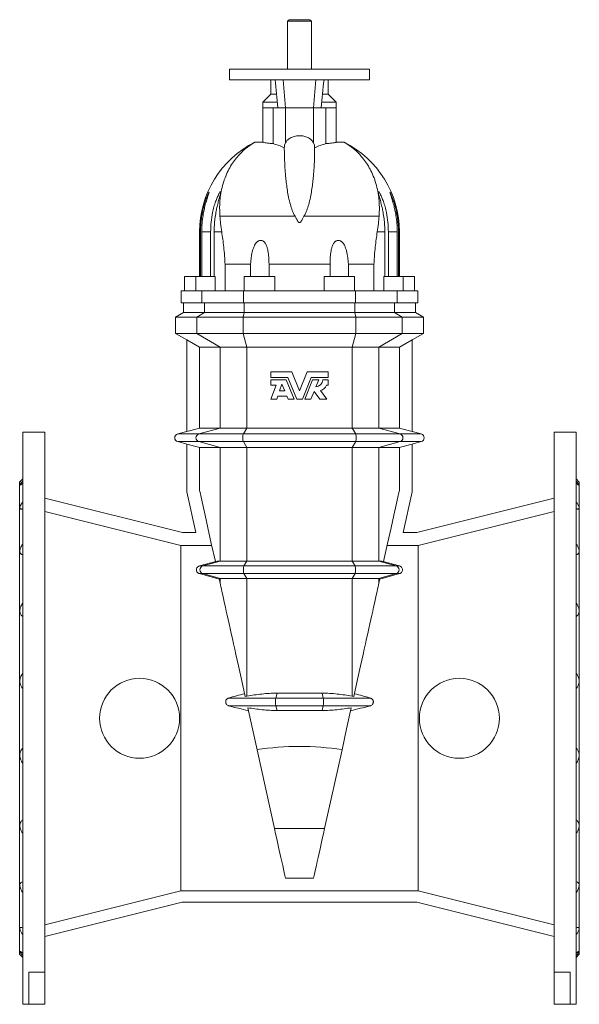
# Model space of a CAD drawing. Header units: millimetres. Extents: x -740 to 883, y 5 to 2082.
# Tile 2 of 3: x -740 to -40, y 851 to 2082. Entities that reach past the tile are written whole.
import ezdxf

# ---------------------------------------------------------------- set-up
doc = ezdxf.new("R2010")
doc.units = ezdxf.units.MM

msp = doc.modelspace()

# ---------------------------------------------------------------- linework, layer by layer
at = {"color": 7, "linetype": 'Continuous', "lineweight": 15}
for p, q in [((-403.5, 2081.5), (-405.5, 2079.5)), ((-381.4, 2081.5), (-403.5, 2081.5)), ((-377.5, 2081.5), (-381.4, 2081.5)), ((-375.5, 2079.5), (-377.5, 2081.5)), ((-405.5, 2079.5), (-405.5, 2019.5)), ((-380, 2079.5), (-405.5, 2079.5)), ((-375.5, 2079.5), (-380, 2079.5)), ((-375.5, 2019.5), (-375.5, 2079.5)), ((-478, 2019.5), (-478, 2006.5)), ((-478, 2019.5), (-303, 2019.5)), ((-303, 2006.5), (-303, 2019.5)), ((-478, 2006.5), (-303, 2006.5)), ((-426.5, 2006.5), (-426.5, 1988.5)), ((-354.5, 1988.5), (-354.5, 2006.5)), ((-426.5, 1988.5), (-436.5, 1978.5)), ((-426.5, 1988.5), (-419.3, 1988.5)), ((-361.7, 1988.5), (-354.5, 1988.5)), ((-344.5, 1978.5), (-354.5, 1988.5)), ((-436.5, 1978.5), (-436.5, 1971.5)), ((-436.5, 1978.5), (-418.2, 1978.5)), ((-436.5, 1971.5), (-436.5, 1928.4)), ((-423.4, 1926.6), (-423.4, 1971.5)), ((-423.4, 1971.5), (-417.4, 1971.5)), ((-408, 1971.5), (-417.4, 1971.5)), ((-372.9, 1971.5), (-408, 1971.5)), ((-363.5, 1971.5), (-372.9, 1971.5)), ((-357.5, 1971.5), (-363.5, 1971.5)), ((-362.7, 1978.5), (-344.5, 1978.5)), ((-357.5, 1926.6), (-357.5, 1971.5)), ((-344.5, 1971.5), (-344.5, 1978.5)), ((-344.5, 1928.4), (-344.5, 1971.5)), ((-446.2, 1928.4), (-436.5, 1928.4)), ((-409.6, 1921.5), (-409.5, 1921.5)), ((-371.3, 1921.5), (-371.5, 1921.5)), ((-334.7, 1928.4), (-344.5, 1928.4)), ((-489.9, 1835.9), (-395.9, 1835.9)), ((-291, 1835.9), (-385, 1835.9)), ((-515.5, 1816.5), (-515.5, 1760.5)), ((-514.2, 1760.5), (-514.2, 1816.5)), ((-512.7, 1816.5), (-512.7, 1760.5)), ((-501.6, 1760.5), (-501.6, 1816.5)), ((-497.2, 1816.5), (-497.2, 1760.5)), ((-283.7, 1816.5), (-283.7, 1760.5)), ((-279.3, 1760.5), (-279.3, 1816.5)), ((-268.2, 1816.5), (-268.2, 1760.5)), ((-266.7, 1760.5), (-266.7, 1816.5)), ((-265.5, 1760.5), (-265.5, 1816.5)), ((-483.6, 1776.1), (-451.6, 1776.1)), ((-483.6, 1776.1), (-483.6, 1742.5)), ((-451.6, 1776.1), (-451.6, 1760.5)), ((-352.3, 1776.1), (-428.6, 1776.1)), ((-428.6, 1760.5), (-428.6, 1776.1)), ((-352.3, 1760.5), (-352.3, 1776.1)), ((-329.3, 1776.1), (-329.3, 1760.5)), ((-297.3, 1776.1), (-329.3, 1776.1)), ((-297.3, 1776.1), (-297.3, 1742.5)), ((-534.5, 1760.5), (-534.5, 1742.5)), ((-520, 1760.5), (-534.5, 1760.5)), ((-520, 1760.5), (-520, 1742.5)), ((-495.8, 1760.5), (-520, 1760.5)), ((-495.8, 1742.5), (-495.8, 1760.5)), ((-459.5, 1760.5), (-459.5, 1742.5)), ((-421.5, 1760.5), (-459.5, 1760.5)), ((-421.5, 1742.5), (-421.5, 1760.5)), ((-359.5, 1760.5), (-359.5, 1742.5)), ((-359.5, 1760.5), (-321.5, 1760.5)), ((-321.5, 1742.5), (-321.5, 1760.5)), ((-285.1, 1742.5), (-285.1, 1760.5)), ((-285.1, 1760.5), (-261, 1760.5)), ((-261, 1742.5), (-261, 1760.5)), ((-261, 1760.5), (-246.5, 1760.5)), ((-246.5, 1742.5), (-246.5, 1760.5)), ((-538.5, 1742.5), (-538.5, 1727.5)), ((-538.5, 1742.5), (-512.5, 1742.5)), ((-460.4, 1742.5), (-512.5, 1742.5)), ((-460.4, 1742.5), (-320.5, 1742.5)), ((-320.5, 1742.5), (-268.4, 1742.5)), ((-242.5, 1742.5), (-268.4, 1742.5)), ((-242.5, 1727.5), (-242.5, 1742.5)), ((-538.5, 1727.5), (-512.5, 1727.5)), ((-535.5, 1727.5), (-535.5, 1715.5)), ((-460.4, 1727.5), (-512.5, 1727.5)), ((-460.4, 1727.5), (-320.5, 1727.5)), ((-320.5, 1727.5), (-268.4, 1727.5)), ((-242.5, 1727.5), (-268.4, 1727.5)), ((-245.5, 1715.5), (-245.5, 1727.5)), ((-535.5, 1715.5), (-545.5, 1709.7)), ((-509.2, 1715.5), (-535.5, 1715.5)), ((-509.2, 1715.5), (-459.5, 1715.5)), ((-321.4, 1715.5), (-459.5, 1715.5)), ((-271.7, 1715.5), (-321.4, 1715.5)), ((-271.7, 1715.5), (-245.5, 1715.5)), ((-235.5, 1709.7), (-245.5, 1715.5)), ((-545.5, 1709.7), (-545.5, 1689.5)), ((-545.5, 1709.7), (-518.9, 1709.7)), ((-518.9, 1709.7), (-461.1, 1709.7)), ((-319.8, 1709.7), (-461.1, 1709.7)), ((-262, 1709.7), (-319.8, 1709.7)), ((-235.5, 1709.7), (-262, 1709.7)), ((-235.5, 1689.5), (-235.5, 1709.7)), ((-545.5, 1689.5), (-531.5, 1681.4)), ((-545.5, 1689.5), (-518.9, 1689.5)), ((-518.9, 1689.5), (-461.1, 1689.5)), ((-319.8, 1689.5), (-461.1, 1689.5)), ((-262, 1689.5), (-319.8, 1689.5)), ((-235.5, 1689.5), (-262, 1689.5)), ((-249.5, 1681.4), (-235.5, 1689.5)), ((-531.5, 1681.4), (-531.5, 1566.9)), ((-249.5, 1681.4), (-249.5, 1566.9)), ((-489.7, 1672.2), (-515.4, 1672.2)), ((-515.4, 1672.2), (-515.4, 1571.1)), ((-489.7, 1672.2), (-456.4, 1672.2)), ((-324.6, 1672.2), (-456.4, 1672.2)), ((-291.2, 1672.2), (-324.6, 1672.2)), ((-291.2, 1672.2), (-265.5, 1672.2)), ((-265.5, 1672.2), (-265.5, 1571.1)), ((-400.2, 1641.5), (-426.5, 1641.5)), ((-426.5, 1641.5), (-426.5, 1634.4)), ((-390.5, 1617.5), (-400.2, 1641.5)), ((-380.7, 1641.5), (-390.5, 1617.5)), ((-354.5, 1641.5), (-380.7, 1641.5)), ((-354.5, 1634.4), (-354.5, 1641.5)), ((-426.5, 1634.4), (-405.1, 1634.4)), ((-407, 1631.6), (-426.5, 1631.6)), ((-426.5, 1631.6), (-426.5, 1624.8)), ((-419.7, 1624.8), (-426.5, 1607.2)), ((-426.5, 1624.8), (-419.7, 1624.8)), ((-412.4, 1626), (-415.6, 1617.5)), ((-408.9, 1617.5), (-412.4, 1626)), ((-397, 1607.2), (-407, 1631.6)), ((-405.1, 1634.4), (-394, 1607.2)), ((-386.9, 1607.2), (-375.8, 1634.4)), ((-374, 1631.6), (-383.9, 1607.2)), ((-375.8, 1634.4), (-354.5, 1634.4)), ((-366.3, 1631.6), (-374, 1631.6)), ((-369.9, 1622.7), (-366.3, 1631.6)), ((-354.5, 1631.6), (-361.3, 1631.6)), ((-356.5, 1624.8), (-354.5, 1624.8)), ((-354.5, 1624.8), (-354.5, 1631.6)), ((-415.6, 1617.5), (-408.9, 1617.5)), ((-376.2, 1607.2), (-372.3, 1616.8)), ((-372.3, 1616.8), (-365.1, 1607.2)), ((-356.2, 1607.2), (-364.4, 1618.1)), ((-426.5, 1607.2), (-418.8, 1607.2)), ((-418.8, 1607.2), (-417.4, 1611)), ((-417.4, 1611), (-406.2, 1611)), ((-406.2, 1611), (-404.7, 1607.2)), ((-404.7, 1607.2), (-397, 1607.2)), ((-394, 1607.2), (-386.9, 1607.2)), ((-383.9, 1607.2), (-376.2, 1607.2)), ((-365.1, 1607.2), (-356.2, 1607.2)), ((-709, 1566), (-736.5, 1566)), ((-736.5, 1208.5), (-736.5, 1566)), ((-709, 891), (-709, 1566)), ((-531.5, 1566.9), (-542.8, 1563.8)), ((-515.4, 1571.1), (-489.7, 1571.1)), ((-489.7, 1571.1), (-456.4, 1571.1)), ((-456.4, 1571.1), (-324.6, 1571.1)), ((-291.2, 1571.1), (-324.6, 1571.1)), ((-265.5, 1571.1), (-291.2, 1571.1)), ((-238.2, 1563.8), (-249.5, 1566.9)), ((-44.5, 1566), (-72, 1566)), ((-72, 891), (-72, 1566)), ((-44.5, 1208.5), (-44.5, 1566)), ((-542.8, 1554.2), (-531.5, 1551.1)), ((-531.5, 1551.2), (-531.5, 1491.5)), ((-249.5, 1551.1), (-238.2, 1554.2)), ((-249.5, 1551.2), (-249.5, 1491.5)), ((-489.7, 1546.9), (-515.4, 1546.9)), ((-515.4, 1546.9), (-515.4, 1493.2)), ((-456.4, 1546.9), (-489.7, 1546.9)), ((-324.6, 1546.9), (-456.4, 1546.9)), ((-324.6, 1546.9), (-291.2, 1546.9)), ((-291.2, 1546.9), (-265.5, 1546.9)), ((-265.5, 1546.9), (-265.5, 1493.2)), ((-736.5, 1507.5), (-740.5, 1503.5)), ((-740.5, 1208.5), (-740.5, 1503.5)), ((-40.5, 1503.5), (-44.5, 1507.5)), ((-40.5, 1208.5), (-40.5, 1503.5)), ((-531.5, 1491.5), (-520.1, 1440.5)), ((-249.5, 1491.5), (-260.8, 1440.5)), ((-537, 1440.5), (-709, 1483.4)), ((-243.9, 1440.5), (-72, 1483.4)), ((-520.1, 1440.5), (-537, 1440.5)), ((-260.8, 1440.5), (-243.9, 1440.5)), ((-539, 1424.4), (-539, 992.7)), ((-500.2, 1424.4), (-539, 1424.4)), ((-280.7, 1424.4), (-242, 1424.4)), ((-242, 1424.4), (-242, 992.7)), ((-515.7, 1398.8), (-493.5, 1404.8)), ((-489.7, 1404.8), (-456.4, 1404.8)), ((-456.4, 1404.8), (-324.6, 1404.8)), ((-291.2, 1404.8), (-324.6, 1404.8)), ((-265.2, 1398.8), (-287.5, 1404.8)), ((-490.9, 1382.5), (-515.7, 1389.2)), ((-489.7, 1377.2), (-491.1, 1383.2)), ((-456.4, 1383.2), (-489.7, 1383.2)), ((-324.6, 1383.2), (-456.4, 1383.2)), ((-324.6, 1383.2), (-291.2, 1383.2)), ((-291.2, 1377.2), (-289.9, 1383.2)), ((-290, 1382.5), (-265.2, 1389.2)), ((-418.6, 1239.8), (-362.3, 1239.8)), ((-362.3, 1218.2), (-418.6, 1218.2)), ((-740.5, 913.5), (-740.5, 1208.5)), ((-736.5, 851), (-736.5, 1208.5)), ((-44.5, 851), (-44.5, 1208.5)), ((-40.5, 913.5), (-40.5, 1208.5)), ((-421.8, 1070.9), (-443.6, 1169.2)), ((-359.1, 1070.9), (-337.3, 1169.2)), ((-408, 1008.5), (-372.9, 1008.5)), ((-539, 992.7), (-242, 992.7)), ((-537.2, 978.5), (-709, 935.7)), ((-537.2, 978.5), (-243.7, 978.5)), ((-243.7, 978.5), (-72, 935.7)), ((-740.5, 913.5), (-736.5, 909.5)), ((-44.5, 909.5), (-40.5, 913.5)), ((-709, 891), (-729, 891)), ((-729, 891), (-729, 851)), ((-709, 891), (-709, 851)), ((-72, 891), (-52, 891)), ((-72, 891), (-72, 851)), ((-52, 891), (-52, 851)), ((-736.5, 851), (-729, 851)), ((-729, 851), (-709, 851)), ((-52, 851), (-72, 851)), ((-52, 851), (-44.5, 851))]:
    msp.add_line(p, q, dxfattribs=at)
at = {"color": 8, "linetype": 'Continuous', "lineweight": 0}
for p, q in [((-410.8, 2006.5), (-408, 1971.5)), ((-370.1, 2006.5), (-372.9, 1971.5)), ((-423.4, 1971.5), (-436.5, 1971.5)), ((-408, 1927.7), (-408, 1971.5)), ((-372.9, 1927.7), (-372.9, 1971.5)), ((-357.5, 1971.5), (-344.5, 1971.5)), ((-514.2, 1816.5), (-515.5, 1816.5)), ((-512.7, 1816.5), (-501.6, 1816.5)), ((-497.2, 1816.5), (-487.8, 1816.5)), ((-283.7, 1816.5), (-293.2, 1816.5)), ((-268.2, 1816.5), (-279.3, 1816.5)), ((-266.7, 1816.5), (-265.5, 1816.5)), ((-512.5, 1742.5), (-512.5, 1727.5)), ((-460.4, 1742.5), (-460.4, 1727.5)), ((-320.5, 1742.5), (-320.5, 1727.5)), ((-268.4, 1742.5), (-268.4, 1727.5)), ((-509.2, 1715.5), (-509.2, 1727.5)), ((-459.5, 1715.5), (-459.5, 1727.5)), ((-321.4, 1715.5), (-321.4, 1727.5)), ((-271.7, 1715.5), (-271.7, 1727.5)), ((-518.9, 1709.7), (-509.2, 1715.5)), ((-461.1, 1709.7), (-459.5, 1715.5)), ((-319.8, 1709.7), (-321.4, 1715.5)), ((-262, 1709.7), (-271.7, 1715.5)), ((-518.9, 1689.5), (-518.9, 1709.7)), ((-461.1, 1689.5), (-461.1, 1709.7)), ((-319.8, 1689.5), (-319.8, 1709.7)), ((-262, 1689.5), (-262, 1709.7)), ((-489.7, 1672.2), (-518.9, 1689.5)), ((-456.4, 1672.2), (-461.1, 1689.5)), ((-324.6, 1672.2), (-319.8, 1689.5)), ((-291.2, 1672.2), (-262, 1689.5)), ((-489.7, 1571.1), (-489.7, 1672.2)), ((-456.4, 1571.1), (-456.4, 1672.2)), ((-324.6, 1571.1), (-324.6, 1672.2)), ((-291.2, 1571.1), (-291.2, 1672.2)), ((-542.8, 1563.8), (-516.3, 1563.8)), ((-489.7, 1571.1), (-516.3, 1563.8)), ((-460.7, 1563.8), (-516.3, 1563.8)), ((-456.4, 1571.1), (-460.7, 1563.8)), ((-320.2, 1563.8), (-460.7, 1563.8)), ((-324.6, 1571.1), (-320.2, 1563.8)), ((-320.2, 1563.8), (-264.6, 1563.8)), ((-291.2, 1571.1), (-264.6, 1563.8)), ((-238.2, 1563.8), (-264.6, 1563.8)), ((-542.8, 1554.2), (-516.3, 1554.2)), ((-460.7, 1554.2), (-516.3, 1554.2)), ((-516.3, 1554.2), (-489.7, 1546.9)), ((-320.2, 1554.2), (-460.7, 1554.2)), ((-460.7, 1554.2), (-456.4, 1546.9)), ((-320.2, 1554.2), (-324.6, 1546.9)), ((-320.2, 1554.2), (-264.6, 1554.2)), ((-264.6, 1554.2), (-291.2, 1546.9)), ((-238.2, 1554.2), (-264.6, 1554.2)), ((-489.7, 1404.8), (-489.7, 1546.9)), ((-456.4, 1404.8), (-456.4, 1546.9)), ((-324.6, 1404.8), (-324.6, 1546.9)), ((-291.2, 1404.8), (-291.2, 1546.9)), ((-489.7, 1404.8), (-511.4, 1398.8)), ((-456.4, 1404.8), (-459.9, 1398.8)), ((-324.6, 1404.8), (-321, 1398.8)), ((-291.2, 1404.8), (-269.5, 1398.8)), ((-459.9, 1398.8), (-511.4, 1398.8)), ((-321, 1398.8), (-459.9, 1398.8)), ((-321, 1398.8), (-269.5, 1398.8)), ((-459.9, 1389.2), (-511.4, 1389.2)), ((-511.4, 1389.2), (-489.7, 1383.2)), ((-489.7, 1377.2), (-489.7, 1383.2)), ((-321, 1389.2), (-459.9, 1389.2)), ((-459.9, 1389.2), (-456.4, 1383.2)), ((-456.4, 1236.2), (-456.4, 1383.2)), ((-321, 1389.2), (-324.6, 1383.2)), ((-324.6, 1236.2), (-324.6, 1383.2)), ((-321, 1389.2), (-269.5, 1389.2)), ((-269.5, 1389.2), (-291.2, 1383.2)), ((-291.2, 1377.2), (-291.2, 1383.2)), ((-420.2, 1233.8), (-479.1, 1233.8)), ((-418.6, 1239.8), (-420.2, 1233.8)), ((-360.8, 1233.8), (-420.2, 1233.8)), ((-362.3, 1239.8), (-360.8, 1233.8)), ((-360.8, 1233.8), (-301.8, 1233.8)), ((-420.2, 1224.2), (-479.1, 1224.2)), ((-360.8, 1224.2), (-420.2, 1224.2)), ((-420.2, 1224.2), (-418.6, 1218.2)), ((-360.8, 1224.2), (-362.3, 1218.2)), ((-360.8, 1224.2), (-301.8, 1224.2)), ((-359.1, 1070.9), (-421.8, 1070.9))]:
    msp.add_line(p, q, dxfattribs=at)
at = {"color": 7, "linetype": 'Continuous', "lineweight": 15, "flags": 128}
for points in [[(-531.5, 1681.4), (-515.6, 1672.3), (-515.4, 1672.2)], [(-249.5, 1681.4), (-265.3, 1672.3), (-265.5, 1672.2)], [(-515.4, 1571.1), (-516.9, 1570.8), (-531.5, 1566.9)], [(-265.5, 1571.1), (-264, 1570.8), (-249.5, 1566.9)], [(-531.5, 1551.2), (-516.9, 1547.3), (-515.4, 1546.9)], [(-249.5, 1551.2), (-264, 1547.3), (-265.5, 1546.9)], [(-495.7, 1404.2), (-500.8, 1427), (-505.1, 1446.4), (-508.6, 1462.5), (-511.5, 1475.2), (-513.5, 1484.6), (-514.9, 1490.6), (-515.4, 1493.2)], [(-285.2, 1404.2), (-280.2, 1427), (-275.8, 1446.4), (-272.3, 1462.5), (-269.5, 1475.2), (-267.4, 1484.6), (-266.1, 1490.6), (-265.5, 1493.2)], [(-539, 1424.4), (-563.7, 1430.6), (-709, 1466.8)], [(-242, 1424.4), (-217.2, 1430.6), (-72, 1466.8)], [(-458.4, 1235.8), (-460.1, 1243.6), (-461.8, 1251.3), (-463.5, 1258.9), (-465.2, 1266.4), (-466.8, 1273.8), (-468.4, 1281), (-470, 1288.1), (-471.5, 1295), (-473, 1301.7), (-474.4, 1308.2), (-475.8, 1314.5), (-477.2, 1320.6), (-478.5, 1326.5), (-479.7, 1332.1), (-480.9, 1337.4), (-482, 1342.5), (-483.1, 1347.4), (-484.1, 1351.9), (-485.1, 1356.2), (-485.9, 1360.1), (-486.8, 1363.8), (-487.5, 1367.1), (-488.2, 1370.1), (-488.8, 1372.8), (-489.3, 1375.2), (-489.7, 1377.2)], [(-322.5, 1235.8), (-320.8, 1243.6), (-319.1, 1251.3), (-317.4, 1258.9), (-315.8, 1266.4), (-314.1, 1273.8), (-312.5, 1281), (-311, 1288.1), (-309.4, 1295), (-307.9, 1301.7), (-306.5, 1308.2), (-305.1, 1314.5), (-303.7, 1320.6), (-302.4, 1326.5), (-301.2, 1332.1), (-300, 1337.4), (-298.9, 1342.5), (-297.8, 1347.4), (-296.8, 1351.9), (-295.9, 1356.2), (-295, 1360.1), (-294.2, 1363.8), (-293.4, 1367.1), (-292.8, 1370.1), (-292.2, 1372.8), (-291.6, 1375.2), (-291.2, 1377.2)], [(-455.2, 1221.7), (-449.4, 1195.4), (-443.6, 1169.2)], [(-325.7, 1221.7), (-331.5, 1195.4), (-337.3, 1169.2)], [(-408, 1008.5), (-408.8, 1012), (-409.6, 1015.9), (-410.5, 1020), (-411.5, 1024.5), (-412.6, 1029.3), (-413.7, 1034.4), (-414.9, 1039.8), (-416.2, 1045.5), (-417.5, 1051.5), (-418.9, 1057.7), (-420.3, 1064.2), (-421.8, 1070.9)], [(-372.9, 1008.5), (-372.2, 1012), (-371.3, 1015.9), (-370.4, 1020), (-369.4, 1024.5), (-368.3, 1029.3), (-367.2, 1034.4), (-366, 1039.8), (-364.7, 1045.5), (-363.4, 1051.5), (-362, 1057.7), (-360.6, 1064.2), (-359.1, 1070.9)], [(-539, 992.7), (-582.2, 981.9), (-709, 950.3)], [(-242, 992.7), (-198.7, 981.9), (-72, 950.3)]]:
    msp.add_lwpolyline(points, dxfattribs=at)
at = {"color": 7, "linetype": 'Continuous', "lineweight": 15}
for centre in [(-590.5, 1208.5), (-190.5, 1208.5)]:
    msp.add_circle(centre, 50, dxfattribs=at)
for centre, radius, start, end in [((-390.5, 1816.5), 125, 116.502, 180), ((-390.5, 1816.5), 125, 0, 63.4972), ((-370.2, 1631.6), 8.91, 272.0523, 0), ((-366.6, 1628.6), 10.8, 281.9911, 339.0752), ((-541.5, 1559), 5, 105, 255), ((-239.5, 1559), 5, 285, 75)]:
    msp.add_arc(centre, radius, start, end, dxfattribs=at)
at = {"color": 8, "linetype": 'Continuous', "lineweight": 0}
for centre, radius, start, end in [((-514.9, 1559), 5.03, 106.276, 253.724), ((-443.8, 1559), 17.6, 164.0729, 195.9271), ((-337.2, 1559), 17.6, 344.0729, 15.9271), ((-266.1, 1559), 5.03, 286.276, 73.724), ((-510, 1394), 5.03, 106.2761, 253.7239), ((-443, 1394), 17.6, 164.0727, 195.9273), ((-338, 1394), 17.6, 344.0727, 15.9273), ((-270.9, 1394), 5.03, 286.2761, 73.7239), ((-380.2, 1229), 40.3, 173.1145, 186.8855), ((-400.8, 1229), 40.3, 353.1145, 6.8855)]:
    msp.add_arc(centre, radius, start, end, dxfattribs=at)
at = {"color": 7, "linetype": 'Continuous', "lineweight": 15}
msp.add_ellipse((-390.5, 677.5), major_axis=(0, 495.8), ratio=0.8391, start_param=6.155084, end_param=6.411287, dxfattribs=at)
for points in [[(-421.1, 2006.5), (-419.9, 1994.8), (-418.6, 1983.2), (-417.4, 1971.5)], [(-359.8, 2006.5), (-361.1, 1994.8), (-362.3, 1983.2), (-363.5, 1971.5)], [(-489.7, 1404.8), (-491, 1404.8), (-492.3, 1404.8), (-493.5, 1404.8)], [(-291.2, 1404.8), (-289.9, 1404.8), (-288.7, 1404.8), (-287.5, 1404.8)], [(-491.1, 1383.2), (-490.6, 1383.2), (-490.2, 1383.2), (-489.7, 1383.2)], [(-289.9, 1383.2), (-290.3, 1383.2), (-290.7, 1383.2), (-291.2, 1383.2)], [(-479.1, 1233.8), (-472.5, 1235.6), (-465.8, 1237.4), (-459.1, 1239.2)], [(-458.4, 1235.8), (-457.7, 1235.9), (-457, 1236.1), (-456.4, 1236.2)], [(-322.5, 1235.8), (-323.2, 1235.9), (-323.9, 1236.1), (-324.6, 1236.2)], [(-301.8, 1233.8), (-308.5, 1235.6), (-315.1, 1237.4), (-321.8, 1239.2)], [(-454.3, 1217.6), (-462.6, 1219.8), (-470.8, 1222), (-479.1, 1224.2)], [(-326.6, 1217.6), (-318.3, 1219.8), (-310.1, 1222), (-301.8, 1224.2)]]:
    msp.add_open_spline(points, degree=3, dxfattribs=at)
for points, knots in [([(-408, 1927.7), (-407.4, 1928.6), (-406.3, 1930.4), (-403.8, 1932.6), (-401.1, 1934.2), (-398.5, 1935.3), (-395.7, 1936.1), (-392.9, 1936.5), (-390.2, 1936.6), (-387.7, 1936.4), (-385.1, 1936), (-382.6, 1935.3), (-380.2, 1934.4), (-378.1, 1933.2), (-376.1, 1931.7), (-374.3, 1929.9), (-373.4, 1928.4), (-372.9, 1927.7)], [0, 0, 0, 0, 0.099535, 0.1989, 0.263211, 0.327466, 0.392239, 0.456959, 0.499888, 0.555979, 0.612087, 0.667962, 0.723871, 0.783582, 0.843331, 0.921636, 1, 1, 1, 1]), ([(-446.2, 1928.4), (-446.5, 1928.2), (-447, 1928), (-448.4, 1927.1), (-450.7, 1925.7), (-453.9, 1923.5), (-458.3, 1920.1), (-463.2, 1915.7), (-468.2, 1910.3), (-473.2, 1904), (-477.8, 1896.7), (-481.9, 1888.5), (-485.4, 1879.4), (-488, 1869.6), (-489.6, 1860.3), (-490.3, 1851.7), (-490.4, 1843.9), (-490.1, 1838.5), (-489.9, 1835.9)], [0, 0, 0, 0, 0.0443331, 0.0887079, 0.1330497, 0.2012829, 0.2695337, 0.3415037, 0.4135339, 0.485509, 0.5595506, 0.6336566, 0.7076801, 0.7799805, 0.8522752, 0.9015079, 0.9507719, 1, 1, 1, 1]), ([(-423.4, 1926.6), (-425.1, 1926.7), (-428.5, 1927.1), (-432.3, 1927.6), (-435, 1928), (-436.3, 1928.3), (-436.4, 1928.4), (-436.5, 1928.4)], [0, 0, 0, 0, 0.215592, 0.437419, 0.653019, 0.87492, 1, 1, 1, 1]), ([(-409.6, 1921.5), (-411.9, 1922.6), (-416.5, 1924.7), (-421.1, 1925.9), (-423.4, 1926.6)], [0, 0, 0, 0, 0.499434, 1, 1, 1, 1]), ([(-408, 1927.7), (-408.3, 1927.1), (-408.9, 1925.9), (-409.4, 1923.6), (-409.4, 1922.1), (-409.5, 1921.5)], [0, 0, 0, 0, 0.379828, 0.762944, 1, 1, 1, 1]), ([(-395.9, 1835.9), (-396.6, 1837.1), (-398.1, 1839.4), (-400.1, 1844.4), (-402.2, 1851.2), (-404.2, 1859.6), (-405.7, 1868.2), (-406.8, 1876.3), (-407.7, 1884), (-408.3, 1891.2), (-408.8, 1898.3), (-409.1, 1905.3), (-409.3, 1911.7), (-409.4, 1917.3), (-409.5, 1920.1), (-409.5, 1921.5)], [0, 0, 0, 0, 0.030355, 0.060778, 0.122941, 0.200562, 0.278274, 0.355942, 0.435515, 0.515136, 0.594714, 0.69533, 0.795947, 0.897973, 1, 1, 1, 1]), ([(-385, 1835.9), (-384.3, 1837.1), (-382.8, 1839.4), (-380.8, 1844.4), (-378.7, 1851.2), (-376.7, 1859.6), (-375.2, 1868.2), (-374.1, 1876.3), (-373.3, 1884), (-372.6, 1891.2), (-372.1, 1898.3), (-371.8, 1905.3), (-371.6, 1911.7), (-371.5, 1917.3), (-371.5, 1920.1), (-371.5, 1921.5)], [0, 0, 0, 0, 0.030355, 0.060778, 0.122941, 0.200562, 0.278274, 0.355942, 0.435515, 0.515136, 0.594714, 0.69533, 0.795947, 0.897973, 1, 1, 1, 1]), ([(-372.9, 1927.7), (-372.6, 1927.1), (-372.1, 1925.9), (-371.6, 1923.6), (-371.5, 1922.1), (-371.5, 1921.5)], [0, 0, 0, 0, 0.379828, 0.762944, 1, 1, 1, 1]), ([(-371.3, 1921.5), (-369, 1922.6), (-364.4, 1924.7), (-359.8, 1925.9), (-357.5, 1926.6)], [0, 0, 0, 0, 0.499434, 1, 1, 1, 1]), ([(-357.5, 1926.6), (-355.8, 1926.7), (-352.4, 1927.1), (-348.6, 1927.6), (-345.9, 1928), (-344.6, 1928.3), (-344.5, 1928.4), (-344.5, 1928.4)], [0, 0, 0, 0, 0.215592, 0.437419, 0.653019, 0.87492, 1, 1, 1, 1]), ([(-334.7, 1928.4), (-334.4, 1928.2), (-333.9, 1928), (-332.5, 1927.1), (-330.3, 1925.7), (-327, 1923.5), (-322.6, 1920.1), (-317.7, 1915.7), (-312.7, 1910.3), (-307.8, 1904), (-303.1, 1896.7), (-299, 1888.5), (-295.5, 1879.4), (-292.9, 1869.6), (-291.3, 1860.3), (-290.6, 1851.7), (-290.5, 1843.9), (-290.8, 1838.5), (-291, 1835.9)], [0, 0, 0, 0, 0.0443331, 0.0887079, 0.1330497, 0.2012829, 0.2695337, 0.3415037, 0.4135339, 0.485509, 0.5595506, 0.6336566, 0.7076801, 0.7799805, 0.8522752, 0.9015079, 0.9507719, 1, 1, 1, 1]), ([(-514.2, 1816.5), (-514.2, 1819.2), (-514.1, 1824.6), (-513.3, 1832.6), (-512, 1840), (-510.5, 1846.9), (-509, 1852.1), (-507.6, 1856.3), (-506.6, 1859), (-505.7, 1861.3), (-504.9, 1863.1), (-504.2, 1864.6), (-503.7, 1865.5), (-503.4, 1865.8), (-503.5, 1865.4), (-503.8, 1864.3), (-504.5, 1862.2), (-505.5, 1859.4), (-506.8, 1855.4), (-508.3, 1850.2), (-509.9, 1843.6), (-511.3, 1835.8), (-512.5, 1826.7), (-512.6, 1819.9), (-512.7, 1816.5)], [0, 0, 0, 0, 0.073608, 0.147293, 0.220873, 0.280462, 0.339993, 0.372423, 0.404814, 0.424745, 0.444642, 0.468631, 0.486333, 0.501095, 0.515867, 0.534962, 0.565345, 0.595618, 0.625978, 0.688064, 0.750475, 0.812836, 0.90641, 1, 1, 1, 1]), ([(-501.6, 1816.5), (-501.5, 1820.5), (-501.2, 1828.6), (-499.6, 1839), (-497.6, 1847.6), (-495.6, 1853.9), (-493.8, 1858.5), (-492.4, 1861.6), (-491.4, 1863.6), (-490.4, 1865.3), (-489.6, 1866.3), (-489.1, 1866.7), (-488.9, 1866.4), (-489, 1865.4), (-489.4, 1863.4), (-490.1, 1860.9), (-491.1, 1857.4), (-492.4, 1852.6), (-493.8, 1846.8), (-495.1, 1840.2), (-496.3, 1832.8), (-497, 1824.7), (-497.1, 1819.2), (-497.2, 1816.5)], [0, 0, 0, 0, 0.108326, 0.216617, 0.28166, 0.346618, 0.394769, 0.419061, 0.443292, 0.463671, 0.484207, 0.499093, 0.514004, 0.532356, 0.560741, 0.588195, 0.615727, 0.670423, 0.725409, 0.780354, 0.853526, 0.926802, 1, 1, 1, 1]), ([(-279.3, 1816.5), (-279.5, 1820.5), (-279.7, 1828.6), (-281.3, 1839), (-283.3, 1847.6), (-285.3, 1853.9), (-287.1, 1858.5), (-288.5, 1861.6), (-289.5, 1863.6), (-290.5, 1865.3), (-291.3, 1866.3), (-291.8, 1866.7), (-292, 1866.4), (-291.9, 1865.4), (-291.5, 1863.4), (-290.8, 1860.9), (-289.8, 1857.4), (-288.5, 1852.6), (-287.1, 1846.8), (-285.8, 1840.2), (-284.7, 1832.8), (-283.9, 1824.7), (-283.8, 1819.2), (-283.7, 1816.5)], [0, 0, 0, 0, 0.108326, 0.216617, 0.28166, 0.346618, 0.394769, 0.419061, 0.443292, 0.463671, 0.484207, 0.499093, 0.514004, 0.532356, 0.560741, 0.588195, 0.615727, 0.670423, 0.725409, 0.780354, 0.853526, 0.926802, 1, 1, 1, 1]), ([(-266.7, 1816.5), (-266.7, 1819.2), (-266.8, 1824.6), (-267.7, 1832.6), (-268.9, 1840), (-270.4, 1846.9), (-271.9, 1852.1), (-273.3, 1856.3), (-274.4, 1859), (-275.3, 1861.3), (-276, 1863.1), (-276.8, 1864.6), (-277.3, 1865.5), (-277.5, 1865.8), (-277.5, 1865.4), (-277.1, 1864.3), (-276.4, 1862.2), (-275.4, 1859.4), (-274.2, 1855.4), (-272.6, 1850.2), (-271.1, 1843.6), (-269.6, 1835.8), (-268.5, 1826.7), (-268.3, 1819.9), (-268.2, 1816.5)], [0, 0, 0, 0, 0.073608, 0.147293, 0.220873, 0.280462, 0.339993, 0.372423, 0.404814, 0.424745, 0.444642, 0.468631, 0.486333, 0.501095, 0.515867, 0.534962, 0.565345, 0.595618, 0.625978, 0.688064, 0.750475, 0.812836, 0.90641, 1, 1, 1, 1]), ([(-489.9, 1835.9), (-489.7, 1832.8), (-489.3, 1826.7), (-488.3, 1819.9), (-487.8, 1816.5)], [0, 0, 0, 0, 0.497232, 1, 1, 1, 1]), ([(-395.9, 1835.9), (-395.4, 1834.9), (-394.7, 1833.3), (-393.6, 1831.3), (-392.8, 1829.9), (-392.2, 1829), (-391.6, 1828.4), (-391.1, 1828), (-390.8, 1827.9), (-390.4, 1827.8), (-390.1, 1827.9), (-389.5, 1828.2), (-388.6, 1829.1), (-387.6, 1830.6), (-386.4, 1833), (-385.6, 1834.7), (-385, 1835.9)], [0, 0, 0, 0, 0.168492, 0.280373, 0.35486, 0.404908, 0.453451, 0.473658, 0.490165, 0.500056, 0.514711, 0.534222, 0.583593, 0.691533, 0.799942, 1, 1, 1, 1]), ([(-291, 1835.9), (-291.2, 1832.8), (-291.7, 1826.7), (-292.7, 1819.9), (-293.2, 1816.5)], [0, 0, 0, 0, 0.497232, 1, 1, 1, 1]), ([(-487.8, 1816.5), (-487.3, 1813.4), (-486.8, 1810.3), (-485.9, 1803.9), (-485.6, 1800.6), (-484.9, 1793.8), (-484.5, 1790.4), (-484.1, 1785.1), (-484, 1783.3), (-483.8, 1779.7), (-483.7, 1777.9), (-483.6, 1776.1)], [0, 0, 0, 0, 0.25, 0.25, 0.5, 0.5, 0.75, 0.75, 0.875, 0.875, 1, 1, 1, 1]), ([(-293.2, 1816.5), (-293.7, 1813.4), (-294.1, 1810.3), (-295, 1803.9), (-295.4, 1800.6), (-296.1, 1793.8), (-296.4, 1790.4), (-296.8, 1785.1), (-296.9, 1783.3), (-297.1, 1779.7), (-297.2, 1777.9), (-297.3, 1776.1)], [0, 0, 0, 0, 0.25, 0.25, 0.5, 0.5, 0.75, 0.75, 0.875, 0.875, 1, 1, 1, 1]), ([(-428.6, 1776.1), (-428.7, 1779), (-428.8, 1781.9), (-429.1, 1786.1), (-429.2, 1787.5), (-429.6, 1790.3), (-429.8, 1791.7), (-430.3, 1794.4), (-430.7, 1795.8), (-431.3, 1797.8), (-431.5, 1798.4), (-432, 1799.7), (-432.3, 1800.3), (-433, 1801.5), (-433.3, 1802.1), (-434.1, 1803.2), (-434.6, 1803.7), (-435.4, 1804.4), (-435.7, 1804.6), (-436.3, 1805), (-436.6, 1805.2), (-437.2, 1805.4), (-437.6, 1805.6), (-438.1, 1805.7), (-438.3, 1805.7), (-438.7, 1805.7), (-439, 1805.8), (-439.4, 1805.7), (-439.8, 1805.7), (-439.9, 1805.7), (-440.5, 1805.6), (-440.8, 1805.4), (-441.5, 1805.2), (-441.9, 1805), (-442.5, 1804.6), (-442.8, 1804.4), (-443.4, 1803.9), (-443.6, 1803.7), (-444.2, 1803.2), (-444.4, 1802.9), (-445.1, 1802.1), (-445.5, 1801.5), (-446.1, 1800.6), (-446.3, 1800.3), (-446.6, 1799.7), (-446.8, 1799.4), (-447.2, 1798.4), (-447.5, 1797.8), (-448.3, 1795.8), (-448.8, 1794.5), (-449.3, 1792.4), (-449.5, 1791.7), (-449.8, 1790.3), (-450, 1789.6), (-450.4, 1787.5), (-450.6, 1786.1), (-451.1, 1781.9), (-451.4, 1779), (-451.6, 1776.1)], [0, 0, 0, 0, 0.125, 0.125, 0.1875, 0.1875, 0.25, 0.25, 0.3125, 0.3125, 0.34375, 0.34375, 0.375, 0.375, 0.40625, 0.40625, 0.4375, 0.4375, 0.453125, 0.453125, 0.46875, 0.46875, 0.484375, 0.484375, 0.492187, 0.492187, 0.5, 0.507812, 0.507812, 0.515625, 0.515625, 0.53125, 0.53125, 0.546875, 0.546875, 0.5625, 0.5625, 0.578125, 0.578125, 0.59375, 0.59375, 0.625, 0.625, 0.640625, 0.640625, 0.65625, 0.65625, 0.6875, 0.6875, 0.75, 0.75, 0.78125, 0.78125, 0.8125, 0.8125, 0.875, 0.875, 1, 1, 1, 1]), ([(-352.3, 1776.1), (-352.3, 1779), (-352.1, 1781.9), (-351.8, 1786.1), (-351.7, 1787.5), (-351.3, 1790.3), (-351.1, 1791.7), (-350.6, 1794.4), (-350.3, 1795.8), (-349.6, 1797.8), (-349.4, 1798.4), (-348.9, 1799.7), (-348.6, 1800.3), (-348, 1801.5), (-347.6, 1802.1), (-346.8, 1803.2), (-346.3, 1803.7), (-345.5, 1804.4), (-345.3, 1804.6), (-344.7, 1805), (-344.3, 1805.2), (-343.7, 1805.4), (-343.3, 1805.6), (-342.8, 1805.7), (-342.6, 1805.7), (-342.3, 1805.7), (-341.9, 1805.8), (-341.5, 1805.7), (-341.2, 1805.7), (-341, 1805.7), (-340.4, 1805.6), (-340.1, 1805.4), (-339.4, 1805.2), (-339.1, 1805), (-338.4, 1804.6), (-338.1, 1804.4), (-337.6, 1803.9), (-337.3, 1803.7), (-336.8, 1803.2), (-336.5, 1802.9), (-335.8, 1802.1), (-335.4, 1801.5), (-334.8, 1800.6), (-334.7, 1800.3), (-334.3, 1799.7), (-334.1, 1799.4), (-333.7, 1798.4), (-333.4, 1797.8), (-332.6, 1795.8), (-332.2, 1794.5), (-331.6, 1792.4), (-331.4, 1791.7), (-331.1, 1790.3), (-331, 1789.6), (-330.6, 1787.5), (-330.3, 1786.1), (-329.8, 1781.9), (-329.5, 1779), (-329.3, 1776.1)], [0, 0, 0, 0, 0.125, 0.125, 0.1875, 0.1875, 0.25, 0.25, 0.3125, 0.3125, 0.34375, 0.34375, 0.375, 0.375, 0.40625, 0.40625, 0.4375, 0.4375, 0.453125, 0.453125, 0.46875, 0.46875, 0.484375, 0.484375, 0.492187, 0.492187, 0.5, 0.507812, 0.507812, 0.515625, 0.515625, 0.53125, 0.53125, 0.546875, 0.546875, 0.5625, 0.5625, 0.578125, 0.578125, 0.59375, 0.59375, 0.625, 0.625, 0.640625, 0.640625, 0.65625, 0.65625, 0.6875, 0.6875, 0.75, 0.75, 0.78125, 0.78125, 0.8125, 0.8125, 0.875, 0.875, 1, 1, 1, 1]), ([(-736.5, 1505.2), (-736.9, 1504.7), (-737.8, 1503.7), (-738.8, 1502.5), (-739.5, 1501.5), (-740, 1500.7), (-740.2, 1500.2), (-740.2, 1499.9), (-739.7, 1500), (-738.7, 1500.6), (-737.6, 1501.3), (-736.9, 1501.9), (-736.5, 1502.2)], [0, 0, 0, 0, 0.104721, 0.209317, 0.295506, 0.381611, 0.468327, 0.55502, 0.707848, 0.806589, 0.905458, 1, 1, 1, 1]), ([(-44.5, 1505.2), (-44, 1504.7), (-43.2, 1503.7), (-42.2, 1502.5), (-41.4, 1501.5), (-40.9, 1500.7), (-40.7, 1500.2), (-40.7, 1499.9), (-41.3, 1500), (-42.3, 1500.6), (-43.3, 1501.3), (-44.1, 1501.9), (-44.5, 1502.2)], [0, 0, 0, 0, 0.104721, 0.209317, 0.295506, 0.381611, 0.468327, 0.55502, 0.707848, 0.806589, 0.905458, 1, 1, 1, 1]), ([(-736.5, 1479.2), (-736.9, 1478.6), (-737.8, 1477.3), (-738.8, 1475.7), (-739.5, 1474.2), (-740, 1473), (-740.2, 1471.9), (-740.2, 1470.8), (-739.7, 1470.1), (-738.7, 1469.9), (-737.6, 1470), (-736.9, 1470.3), (-736.5, 1470.4)], [0, 0, 0, 0, 0.104722, 0.209317, 0.295507, 0.381611, 0.468327, 0.555021, 0.707849, 0.806589, 0.905459, 1, 1, 1, 1]), ([(-44.5, 1479.2), (-44, 1478.6), (-43.2, 1477.3), (-42.2, 1475.7), (-41.4, 1474.2), (-40.9, 1473), (-40.7, 1471.9), (-40.7, 1470.8), (-41.3, 1470.1), (-42.3, 1469.9), (-43.3, 1470), (-44.1, 1470.3), (-44.5, 1470.4)], [0, 0, 0, 0, 0.104722, 0.209317, 0.295507, 0.381611, 0.468327, 0.555021, 0.707849, 0.806589, 0.905459, 1, 1, 1, 1]), ([(-736.5, 1426.6), (-736.9, 1426), (-737.8, 1424.7), (-738.8, 1422.7), (-739.5, 1420.9), (-740, 1419.3), (-740.2, 1417.8), (-740.2, 1416.1), (-739.7, 1414.7), (-738.7, 1413.7), (-737.6, 1413.2), (-736.9, 1413.1), (-736.5, 1413)], [0, 0, 0, 0, 0.104722, 0.209316, 0.295506, 0.381611, 0.468327, 0.555021, 0.707848, 0.806588, 0.905459, 1, 1, 1, 1]), ([(-44.5, 1426.6), (-44, 1426), (-43.2, 1424.7), (-42.2, 1422.7), (-41.4, 1420.9), (-40.9, 1419.3), (-40.7, 1417.8), (-40.7, 1416.1), (-41.3, 1414.7), (-42.3, 1413.7), (-43.3, 1413.2), (-44.1, 1413.1), (-44.5, 1413)], [0, 0, 0, 0, 0.104722, 0.209316, 0.295506, 0.381611, 0.468327, 0.555021, 0.707848, 0.806588, 0.905459, 1, 1, 1, 1]), ([(-515.7, 1389.2), (-516.1, 1389.3), (-516.5, 1389.4), (-517.4, 1389.9), (-517.8, 1390.2), (-518.5, 1391.1), (-518.9, 1391.6), (-519.3, 1392.7), (-519.5, 1393.4), (-519.5, 1394.6), (-519.3, 1395.3), (-518.9, 1396.4), (-518.5, 1396.9), (-517.8, 1397.8), (-517.4, 1398.1), (-516.5, 1398.6), (-516.1, 1398.7), (-515.7, 1398.8)], [0, 0, 0, 0, 0.125, 0.125, 0.25, 0.25, 0.375, 0.375, 0.5, 0.5, 0.625, 0.625, 0.75, 0.75, 0.875, 0.875, 1, 1, 1, 1]), ([(-265.2, 1389.2), (-264.8, 1389.3), (-264.4, 1389.4), (-263.5, 1389.9), (-263.1, 1390.2), (-262.4, 1391.1), (-262.1, 1391.6), (-261.6, 1392.7), (-261.5, 1393.4), (-261.5, 1394.6), (-261.6, 1395.3), (-262.1, 1396.4), (-262.4, 1396.9), (-263.1, 1397.8), (-263.5, 1398.1), (-264.4, 1398.6), (-264.8, 1398.7), (-265.2, 1398.8)], [0, 0, 0, 0, 0.125, 0.125, 0.25, 0.25, 0.375, 0.375, 0.5, 0.5, 0.625, 0.625, 0.75, 0.75, 0.875, 0.875, 1, 1, 1, 1]), ([(-736.5, 1352.8), (-736.9, 1352.1), (-737.8, 1350.8), (-738.8, 1348.8), (-739.5, 1346.9), (-740, 1345), (-740.2, 1343.2), (-740.2, 1341), (-739.7, 1339), (-738.7, 1337.4), (-737.6, 1336.3), (-736.9, 1335.8), (-736.5, 1335.6)], [0, 0, 0, 0, 0.104721, 0.209316, 0.295506, 0.381611, 0.468327, 0.55502, 0.707848, 0.806588, 0.905458, 1, 1, 1, 1]), ([(-44.5, 1352.8), (-44, 1352.1), (-43.2, 1350.8), (-42.2, 1348.8), (-41.4, 1346.9), (-40.9, 1345), (-40.7, 1343.2), (-40.7, 1341), (-41.3, 1339), (-42.3, 1337.4), (-43.3, 1336.3), (-44.1, 1335.8), (-44.5, 1335.6)], [0, 0, 0, 0, 0.104721, 0.209316, 0.295506, 0.381611, 0.468327, 0.55502, 0.707848, 0.806588, 0.905458, 1, 1, 1, 1]), ([(-736.5, 1264.8), (-736.9, 1264.2), (-737.8, 1263.1), (-738.8, 1261.2), (-739.5, 1259.3), (-740, 1257.4), (-740.2, 1255.4), (-740.2, 1253), (-739.7, 1250.6), (-738.7, 1248.5), (-737.6, 1246.9), (-736.9, 1246.1), (-736.5, 1245.7)], [0, 0, 0, 0, 0.104721, 0.209316, 0.295506, 0.381611, 0.468327, 0.555021, 0.707848, 0.806589, 0.905459, 1, 1, 1, 1]), ([(-44.5, 1264.8), (-44, 1264.2), (-43.2, 1263.1), (-42.2, 1261.2), (-41.4, 1259.3), (-40.9, 1257.4), (-40.7, 1255.4), (-40.7, 1253), (-41.3, 1250.6), (-42.3, 1248.5), (-43.3, 1246.9), (-44.1, 1246.1), (-44.5, 1245.7)], [0, 0, 0, 0, 0.104721, 0.209316, 0.295506, 0.381611, 0.468327, 0.555021, 0.707848, 0.806589, 0.905459, 1, 1, 1, 1]), ([(-479.1, 1224.2), (-479.6, 1224.3), (-480.1, 1224.5), (-481, 1225.2), (-481.4, 1225.5), (-481.9, 1226.2), (-482.1, 1226.4), (-482.3, 1226.9), (-482.4, 1227.1), (-482.6, 1227.7), (-482.7, 1227.9), (-482.8, 1228.5), (-482.8, 1228.7), (-482.8, 1229.3), (-482.8, 1229.5), (-482.7, 1230.1), (-482.6, 1230.3), (-482.5, 1230.9), (-482.4, 1231.1), (-482.1, 1231.6), (-482, 1231.8), (-481.6, 1232.3), (-481.4, 1232.5), (-481.1, 1232.8), (-480.8, 1233), (-480.4, 1233.3), (-480.1, 1233.4), (-479.6, 1233.7), (-479.4, 1233.8), (-479.1, 1233.8)], [0, 0, 0, 0, 0.125, 0.125, 0.25, 0.25, 0.3125, 0.3125, 0.375, 0.375, 0.4375, 0.4375, 0.5, 0.5, 0.5625, 0.5625, 0.625, 0.625, 0.6875, 0.6875, 0.75, 0.75, 0.8125, 0.8125, 0.875, 0.875, 0.9375, 0.9375, 1, 1, 1, 1]), ([(-456.4, 1236.2), (-450.1, 1237.2), (-443.9, 1238.1), (-434.5, 1239.1), (-431.3, 1239.4), (-425, 1239.7), (-421.8, 1239.8), (-418.6, 1239.8)], [0, 0, 0, 0, 0.5, 0.5, 0.75, 0.75, 1, 1, 1, 1]), ([(-324.6, 1236.2), (-330.8, 1237.2), (-337, 1238.1), (-346.4, 1239.1), (-349.6, 1239.4), (-355.9, 1239.7), (-359.1, 1239.8), (-362.3, 1239.8)], [0, 0, 0, 0, 0.5, 0.5, 0.75, 0.75, 1, 1, 1, 1]), ([(-301.8, 1224.2), (-301.3, 1224.3), (-300.8, 1224.5), (-299.9, 1225.2), (-299.5, 1225.5), (-299, 1226.2), (-298.8, 1226.4), (-298.6, 1226.9), (-298.5, 1227.1), (-298.3, 1227.7), (-298.2, 1227.9), (-298.1, 1228.5), (-298.1, 1228.7), (-298.1, 1229.3), (-298.1, 1229.5), (-298.2, 1230.1), (-298.3, 1230.3), (-298.5, 1230.9), (-298.6, 1231.1), (-298.8, 1231.6), (-299, 1231.8), (-299.3, 1232.3), (-299.5, 1232.5), (-299.9, 1232.8), (-300.1, 1233), (-300.5, 1233.3), (-300.8, 1233.4), (-301.3, 1233.7), (-301.5, 1233.8), (-301.8, 1233.8)], [0, 0, 0, 0, 0.125, 0.125, 0.25, 0.25, 0.3125, 0.3125, 0.375, 0.375, 0.4375, 0.4375, 0.5, 0.5, 0.5625, 0.5625, 0.625, 0.625, 0.6875, 0.6875, 0.75, 0.75, 0.8125, 0.8125, 0.875, 0.875, 0.9375, 0.9375, 1, 1, 1, 1]), ([(-418.6, 1218.2), (-421.7, 1218.2), (-424.8, 1218.3), (-431, 1218.6), (-434, 1218.9), (-443.2, 1219.8), (-449.2, 1220.6), (-455.2, 1221.7)], [0, 0, 0, 0, 0.25, 0.25, 0.5, 0.5, 1, 1, 1, 1]), ([(-362.3, 1218.2), (-359.2, 1218.2), (-356.1, 1218.3), (-350, 1218.6), (-346.9, 1218.9), (-337.8, 1219.8), (-331.7, 1220.6), (-325.7, 1221.7)], [0, 0, 0, 0, 0.25, 0.25, 0.5, 0.5, 1, 1, 1, 1]), ([(-736.5, 1171.3), (-736.9, 1170.8), (-737.8, 1169.9), (-738.8, 1168.4), (-739.5, 1166.7), (-740, 1164.9), (-740.2, 1163), (-740.2, 1160.6), (-739.7, 1158), (-738.7, 1155.6), (-737.6, 1153.8), (-736.9, 1152.7), (-736.5, 1152.2)], [0, 0, 0, 0, 0.104721, 0.209317, 0.295506, 0.381611, 0.468327, 0.55502, 0.707848, 0.806589, 0.905458, 1, 1, 1, 1]), ([(-44.5, 1171.3), (-44, 1170.8), (-43.2, 1169.9), (-42.2, 1168.4), (-41.4, 1166.7), (-40.9, 1164.9), (-40.7, 1163), (-40.7, 1160.6), (-41.3, 1158), (-42.3, 1155.6), (-43.3, 1153.8), (-44.1, 1152.7), (-44.5, 1152.2)], [0, 0, 0, 0, 0.104721, 0.209317, 0.295506, 0.381611, 0.468327, 0.55502, 0.707848, 0.806589, 0.905458, 1, 1, 1, 1]), ([(-736.5, 1081.4), (-736.9, 1081.2), (-737.8, 1080.6), (-738.8, 1079.5), (-739.5, 1078.2), (-740, 1076.8), (-740.2, 1075.1), (-740.2, 1072.9), (-739.7, 1070.4), (-738.7, 1068), (-737.6, 1066), (-736.9, 1064.8), (-736.5, 1064.2)], [0, 0, 0, 0, 0.104722, 0.209317, 0.295507, 0.381611, 0.468327, 0.555021, 0.707849, 0.806589, 0.905459, 1, 1, 1, 1]), ([(-44.5, 1081.4), (-44, 1081.2), (-43.2, 1080.6), (-42.2, 1079.5), (-41.4, 1078.2), (-40.9, 1076.8), (-40.7, 1075.1), (-40.7, 1072.9), (-41.3, 1070.4), (-42.3, 1068), (-43.3, 1066), (-44.1, 1064.8), (-44.5, 1064.2)], [0, 0, 0, 0, 0.104722, 0.209317, 0.295507, 0.381611, 0.468327, 0.555021, 0.707849, 0.806589, 0.905459, 1, 1, 1, 1]), ([(-736.5, 1004), (-736.9, 1003.9), (-737.8, 1003.8), (-738.8, 1003.2), (-739.5, 1002.5), (-740, 1001.5), (-740.2, 1000.3), (-740.2, 998.5), (-739.7, 996.4), (-738.7, 994.1), (-737.6, 992.2), (-736.9, 991), (-736.5, 990.4)], [0, 0, 0, 0, 0.104722, 0.209316, 0.295506, 0.381611, 0.468327, 0.555021, 0.707848, 0.806588, 0.905459, 1, 1, 1, 1]), ([(-44.5, 1004), (-44, 1003.9), (-43.2, 1003.8), (-42.2, 1003.2), (-41.4, 1002.5), (-40.9, 1001.5), (-40.7, 1000.3), (-40.7, 998.5), (-41.3, 996.4), (-42.3, 994.1), (-43.3, 992.2), (-44.1, 991), (-44.5, 990.4)], [0, 0, 0, 0, 0.104722, 0.209316, 0.295506, 0.381611, 0.468327, 0.555021, 0.707848, 0.806588, 0.905459, 1, 1, 1, 1]), ([(-736.5, 946.6), (-736.9, 946.7), (-737.8, 947), (-738.8, 947.1), (-739.5, 946.9), (-740, 946.5), (-740.2, 945.8), (-740.2, 944.6), (-739.7, 943), (-738.7, 941.2), (-737.6, 939.5), (-736.9, 938.4), (-736.5, 937.9)], [0, 0, 0, 0, 0.104721, 0.209316, 0.295506, 0.381611, 0.468327, 0.55502, 0.707848, 0.806588, 0.905458, 1, 1, 1, 1]), ([(-44.5, 946.6), (-44, 946.7), (-43.2, 947), (-42.2, 947.1), (-41.4, 946.9), (-40.9, 946.5), (-40.7, 945.8), (-40.7, 944.6), (-41.3, 943), (-42.3, 941.2), (-43.3, 939.5), (-44.1, 938.4), (-44.5, 937.9)], [0, 0, 0, 0, 0.104721, 0.209316, 0.295506, 0.381611, 0.468327, 0.55502, 0.707848, 0.806588, 0.905458, 1, 1, 1, 1]), ([(-736.5, 914.8), (-736.9, 915.2), (-737.8, 915.8), (-738.8, 916.5), (-739.5, 916.9), (-740, 917.1), (-740.2, 917), (-740.2, 916.6), (-739.7, 915.7), (-738.7, 914.4), (-737.6, 913.2), (-736.9, 912.3), (-736.5, 911.8)], [0, 0, 0, 0, 0.104721, 0.209316, 0.295506, 0.381611, 0.468327, 0.555021, 0.707848, 0.806589, 0.905459, 1, 1, 1, 1]), ([(-44.5, 914.8), (-44, 915.2), (-43.2, 915.8), (-42.2, 916.5), (-41.4, 916.9), (-40.9, 917.1), (-40.7, 917), (-40.7, 916.6), (-41.3, 915.7), (-42.3, 914.4), (-43.3, 913.2), (-44.1, 912.3), (-44.5, 911.8)], [0, 0, 0, 0, 0.104721, 0.209316, 0.295506, 0.381611, 0.468327, 0.555021, 0.707848, 0.806589, 0.905459, 1, 1, 1, 1])]:
    msp.add_open_spline(points, degree=3, knots=knots, dxfattribs=at)
at = {"color": 8, "linetype": 'Continuous', "lineweight": 0}
for points in [[(-511.4, 1398.8), (-512.2, 1398.8), (-513.7, 1398.8), (-515.1, 1398.8), (-515.7, 1398.8)], [(-269.5, 1398.8), (-268.7, 1398.8), (-267.2, 1398.8), (-265.8, 1398.8), (-265.2, 1398.8)], [(-511.4, 1389.2), (-512.2, 1389.2), (-513.7, 1389.2), (-515.1, 1389.2), (-515.7, 1389.2)], [(-269.5, 1389.2), (-268.7, 1389.2), (-267.2, 1389.2), (-265.8, 1389.2), (-265.2, 1389.2)]]:
    msp.add_open_spline(points, degree=3, knots=[0, 0, 0, 0, 0.556633, 1, 1, 1, 1], dxfattribs=at)

doc.saveas('drawing.dxf')
